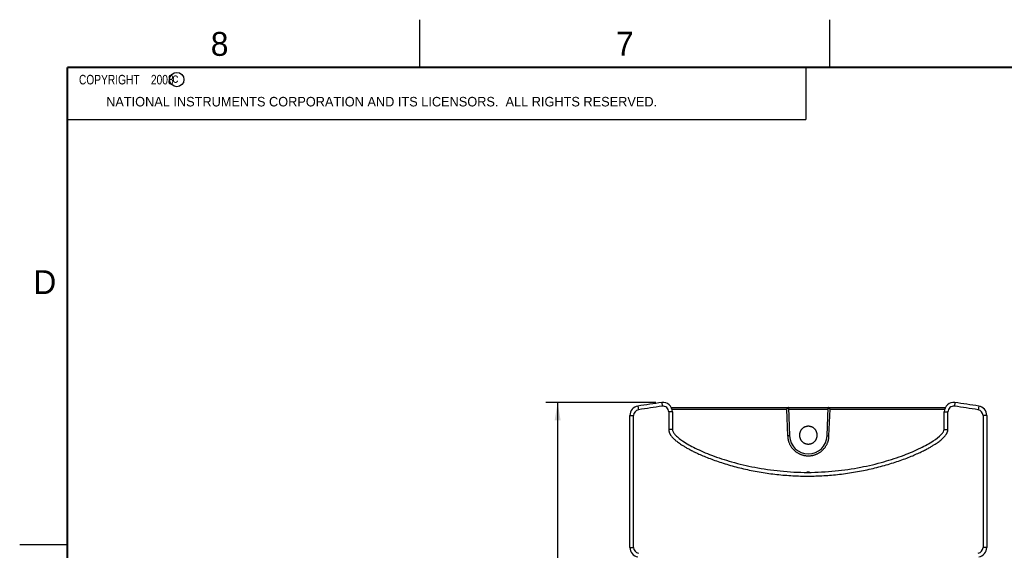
# Model space of a CAD drawing. Header units: inches. Extents: x 0 to 34, y 0 to 22.
# Tile 10 of 49: x 0 to 10.3, y 16.4 to 22. Entities that reach past the tile are written whole.
import ezdxf

# ---------------------------------------------------------------- set-up
doc = ezdxf.new("R2010")
doc.units = ezdxf.units.IN
doc.header["$LTSCALE"] = 1.87
doc.header["$MEASUREMENT"] = 0
doc.layers.get('0').update_dxf_attribs({"linetype": 'CONTINUOUS'})
doc.layers.add('DIMENSIONS', color=7, linetype='CONTINUOUS')
doc.styles.get("Standard").update_dxf_attribs({"font": 'txt', "width": 0.8})
doc.dimstyles.new('DIMSTYLE_1', dxfattribs={"dimtxt": 0.125, "dimasz": 0.1875, "dimexe": 0.18, "dimexo": 0.0625, "dimgap": 0.09, "dimtad": 0, "dimtih": 1, "dimtoh": 1, "dimdec": 3, "dimzin": 4, "dimdsep": 46, "dimtxsty": 'STANDARD', "dimblk": '_FILLED', "dimblk1": '_FILLED', "dimblk2": '_FILLED', "dimcen": 0.09, "dimadec": 0, "dimazin": 0, "dimtp": 0.01, "dimtm": 0.01, "dimtfac": 1, "dimtdec": 3, "dimtofl": 0, "dimtmove": 0, "dimatfit": 3, "dimldrblk": '_FILLED', "dimfxl": 1, "dimtolj": 1, "dimtzin": 4, "dimarcsym": 0})

# ---------------------------------------------------------------- blocks, each defined once
blk = doc.blocks.new('_FILLED')
at = {"color": 0, "linetype": 'BYBLOCK'}
blk.add_solid([(0, 0), (-1, 0.167), (-1, -0.167)], dxfattribs=at)
blk = doc.blocks.new('*D0')
at = {"layer": 'DIMENSIONS', "color": 2, "linetype": 'CONTINUOUS'}
for p, q in [((6.673, 17.988), (5.519, 17.988)), ((5.644, 17.988), (5.644, 14.638)), ((5.644, 10.815), (5.644, 14.388)), ((6.652, 10.815), (5.519, 10.815))]:
    blk.add_line(p, q, dxfattribs=at)
at = {"layer": 'DIMENSIONS', "color": 2, "linetype": 'CONTINUOUS', "xscale": 0.1875, "yscale": 0.1875, "zscale": 0.1875}
for p, rotation in [((5.644, 17.988), 90), ((5.644, 10.815), 270)]:
    blk.add_blockref('_FILLED', p, dxfattribs=dict(at, rotation=rotation))
at = {"layer": 'DIMENSIONS', "color": 2, "linetype": 'CONTINUOUS', "width": 0.8}
for s, p in [('7.173', (4.932, 14.45)), ('[', (5.557, 14.45)), ('182.19', (5.657, 14.45)), (']', (6.257, 14.45))]:
    blk.add_text(s, height=0.125, dxfattribs=at).set_placement(p)

msp = doc.modelspace()

# ---------------------------------------------------------------- linework, layer by layer
at = {"color": 2, "linetype": 'CONTINUOUS'}
for p, q in [((4.2, 21.5), (4.2, 22)), ((8.5, 21.5), (8.5, 22)), ((0.5, 21.5), (8.25, 21.5)), ((0.5, 21.5), (0.5, 20.9531)), ((8.25, 21.5), (8.25, 20.9531)), ((0.5, 20.9531), (8.25, 20.9531)), ((0, 16.5), (0.5, 16.5))]:
    msp.add_line(p, q, dxfattribs=at)
at = {"color": 7, "linetype": 'CONTINUOUS'}
for p, q in [((6.7359, 17.9881), (6.7413, 17.9491)), ((9.8131, 17.988), (9.8078, 17.9491)), ((6.4863, 17.951), (6.4925, 17.9122)), ((6.8102, 17.889), (6.8102, 17.7073)), ((6.8495, 17.889), (6.8102, 17.889)), ((6.8371, 17.9372), (9.7119, 17.9372)), ((6.8453, 17.9175), (8.0465, 17.9175)), ((6.8495, 17.889), (6.8495, 17.706)), ((8.0465, 17.9175), (8.0576, 17.6377)), ((8.0658, 17.9372), (8.0776, 17.6381)), ((8.0665, 17.9173), (8.4823, 17.9173)), ((8.4713, 17.6381), (8.4831, 17.9372)), ((8.4913, 17.6377), (8.5023, 17.9175)), ((8.5023, 17.9175), (9.7037, 17.9175)), ((9.6995, 17.706), (9.6995, 17.889)), ((9.6995, 17.889), (9.7388, 17.889)), ((9.7388, 17.706), (9.7388, 17.889)), ((10.0625, 17.951), (10.0563, 17.9122)), ((6.4021, 16.4695), (6.4021, 17.8522)), ((6.4021, 17.8522), (6.4414, 17.8522)), ((6.4414, 16.4695), (6.4414, 17.8522)), ((10.1074, 17.8522), (10.1074, 16.4695)), ((10.1467, 17.8522), (10.1074, 17.8522)), ((10.1467, 17.8522), (10.1467, 16.4695)), ((9.6995, 17.706), (9.7388, 17.706)), ((8.2613, 17.2571), (8.2613, 17.2559)), ((8.2855, 17.2572), (8.2856, 17.2565)), ((6.4021, 16.4695), (6.4414, 16.4695)), ((10.1467, 16.4695), (10.1074, 16.4695))]:
    msp.add_line(p, q, dxfattribs=at)
at = {"color": 7, "linetype": 'CONTINUOUS', "const_width": 0.02}
for points in [[(0.5, 21.5), (0.5, 0.5)], [(33.5, 21.5), (0.5, 21.5)]]:
    msp.add_lwpolyline(points, dxfattribs=at)
at = {"color": 2, "linetype": 'CONTINUOUS'}
msp.add_circle((1.6484, 21.3727), 0.0754, dxfattribs=at)
at = {"color": 7, "linetype": 'CONTINUOUS'}
for centre, radius, start, end in [((8.2744, 6.7786), 11.3146, 97.81511, 99.09287), ((6.7495, 17.889), 0.1, 0, 97.81511), ((9.7995, 17.889), 0.1, 82.18408, 180), ((8.2744, 6.7786), 11.3146, 80.90713, 82.18408), ((6.5021, 17.8522), 0.1, 99.09287, 180), ((6.5021, 17.8522), 0.0607, 99.09287, 180), ((8.2744, 6.7786), 11.2753, 97.81511, 99.09287), ((6.7495, 17.889), 0.0607, 0, 97.81511), ((9.7995, 17.889), 0.0607, 82.18408, 180), ((8.2744, 6.7786), 11.2753, 80.90713, 82.18408), ((10.0467, 17.8522), 0.0607, 0, 80.90713), ((10.0467, 17.8522), 0.1, 0, 80.90713), ((8.2744, 17.6459), 0.197, 182.2615, 357.73853), ((6.5021, 16.4695), 0.1, 180, 260.90699), ((6.5021, 16.4695), 0.0607, 180, 260.90699), ((10.0467, 16.4695), 0.0607, 279.09301, 360), ((10.0467, 16.4695), 0.1, 279.09301, 360)]:
    msp.add_arc(centre, radius, start, end, dxfattribs=at)
for points, knots in [([(8.0658, 17.9372), (8.0657, 17.9371), (8.0657, 17.9371), (8.0655, 17.9369), (8.0652, 17.9367), (8.0648, 17.9363), (8.0643, 17.9358), (8.0637, 17.9351), (8.0629, 17.9343), (8.0619, 17.9334), (8.0608, 17.9322), (8.0595, 17.9309), (8.0581, 17.9295), (8.0565, 17.9278), (8.0547, 17.926), (8.0528, 17.924), (8.0508, 17.9219), (8.0487, 17.9197), (8.0473, 17.9183), (8.0465, 17.9175)], [0, 0, 0, 0, 0.0022841, 0.0101343, 0.0239123, 0.0438569, 0.0703531, 0.1038408, 0.1448206, 0.1938021, 0.2512547, 0.3175358, 0.3928158, 0.4769888, 0.5695889, 0.6697255, 0.7760681, 0.8868563, 1, 1, 1, 1]), ([(8.5023, 17.9175), (8.5016, 17.9183), (8.5002, 17.9197), (8.4981, 17.9219), (8.4961, 17.924), (8.4941, 17.926), (8.4924, 17.9278), (8.4908, 17.9295), (8.4893, 17.9309), (8.488, 17.9322), (8.4869, 17.9334), (8.486, 17.9343), (8.4852, 17.9351), (8.4845, 17.9358), (8.484, 17.9363), (8.4836, 17.9367), (8.4833, 17.9369), (8.4832, 17.9371), (8.4831, 17.9371), (8.4831, 17.9372)], [0, 0, 0, 0, 0.1131437, 0.2239319, 0.3302745, 0.4304111, 0.5230112, 0.6071842, 0.6824642, 0.7487453, 0.8061979, 0.8551794, 0.8961592, 0.9296469, 0.9561431, 0.9760877, 0.9898657, 0.9977159, 1, 1, 1, 1]), ([(6.8102, 17.7073), (6.8101, 17.7056), (6.81, 17.7021), (6.8103, 17.6968), (6.8109, 17.6914), (6.812, 17.6858), (6.8135, 17.6798), (6.8156, 17.6737), (6.8182, 17.6672), (6.8214, 17.6605), (6.8254, 17.6534), (6.8301, 17.6459), (6.8358, 17.6381), (6.8427, 17.6296), (6.851, 17.6205), (6.8608, 17.6104), (6.8726, 17.5994), (6.8866, 17.5875), (6.9031, 17.5745), (6.9226, 17.5603), (6.9453, 17.545), (6.9717, 17.5283), (7.0026, 17.5103), (7.0385, 17.4908), (7.0802, 17.4699), (7.1284, 17.4473), (7.1835, 17.4235), (7.245, 17.3992), (7.3117, 17.375), (7.3827, 17.3515), (7.4572, 17.3292), (7.5348, 17.3084), (7.6146, 17.2893), (7.6961, 17.2723), (7.7785, 17.2574), (7.8615, 17.2447), (7.9447, 17.2344), (8.0276, 17.2264), (8.1101, 17.2208), (8.1919, 17.2176), (8.2733, 17.2166), (8.3546, 17.2179), (8.4365, 17.2216), (8.5191, 17.2276), (8.6022, 17.2359), (8.6856, 17.2466), (8.7688, 17.2597), (8.8515, 17.2751), (8.9332, 17.2925), (9.0133, 17.3121), (9.0913, 17.3334), (9.1665, 17.3562), (9.2382, 17.3802), (9.3055, 17.4049), (9.3672, 17.4296), (9.4221, 17.4536), (9.47, 17.4762), (9.5114, 17.4972), (9.547, 17.5166), (9.5777, 17.5346), (9.6043, 17.5512), (9.6272, 17.5664), (9.6468, 17.5805), (9.6634, 17.5935), (9.6773, 17.6055), (9.6891, 17.6165), (9.6989, 17.6266), (9.7071, 17.6357), (9.714, 17.6442), (9.7197, 17.6522), (9.7245, 17.6598), (9.7285, 17.6668), (9.7316, 17.6733), (9.734, 17.6793), (9.7358, 17.685), (9.7372, 17.6904), (9.7381, 17.6957), (9.7387, 17.7009), (9.7388, 17.7043), (9.7388, 17.706)], [0, 0, 0, 0, 0.0016105, 0.0032651, 0.0049652, 0.00674, 0.0086355, 0.0106729, 0.0128443, 0.015161, 0.0176716, 0.0204172, 0.023428, 0.0267867, 0.030606, 0.0349725, 0.0399652, 0.0456796, 0.0522108, 0.0596693, 0.0681699, 0.077862, 0.0889454, 0.1016218, 0.1161091, 0.1326763, 0.1514602, 0.1722818, 0.1945854, 0.2179177, 0.242289, 0.2674744, 0.2931375, 0.3191408, 0.3453679, 0.3716084, 0.397771, 0.4238198, 0.4496167, 0.4751624, 0.500509, 0.5258224, 0.5513671, 0.5772573, 0.6033672, 0.6296084, 0.6559352, 0.6822561, 0.7083787, 0.7341761, 0.759493, 0.7840649, 0.8077165, 0.8302951, 0.8512225, 0.8699607, 0.8864169, 0.9008043, 0.9134011, 0.9244387, 0.9341375, 0.9426813, 0.950185, 0.9567371, 0.9624467, 0.9674255, 0.9717846, 0.9755993, 0.9789572, 0.9820062, 0.984822, 0.9873467, 0.9895713, 0.9915633, 0.9934015, 0.9951391, 0.9968092, 0.9984289, 1, 1, 1, 1]), ([(6.8495, 17.706), (6.8495, 17.706), (6.8493, 17.706), (6.8489, 17.706), (6.8482, 17.706), (6.8473, 17.7061), (6.8461, 17.7061), (6.8447, 17.7062), (6.843, 17.7062), (6.8411, 17.7063), (6.8391, 17.7064), (6.8368, 17.7065), (6.8343, 17.7066), (6.8316, 17.7067), (6.8289, 17.7068), (6.8259, 17.7069), (6.8229, 17.7069), (6.8198, 17.707), (6.8166, 17.7071), (6.8134, 17.7072), (6.8113, 17.7073), (6.8102, 17.7073)], [0, 0, 0, 0, 0.0034148, 0.013636, 0.0305945, 0.0541758, 0.0842205, 0.1205251, 0.1628432, 0.210887, 0.2643293, 0.3228049, 0.3859121, 0.4532186, 0.5242635, 0.5985618, 0.675597, 0.7548357, 0.8357261, 0.9176945, 1, 1, 1, 1]), ([(6.8495, 17.706), (6.8488, 17.6976), (6.855, 17.6772), (6.8769, 17.6488), (6.9113, 17.6169), (6.9801, 17.5669), (7.0963, 17.5028), (7.2683, 17.4295), (7.4776, 17.3613), (7.7185, 17.3045), (7.9373, 17.2727), (8.1232, 17.2587), (8.2681, 17.255), (8.4129, 17.2588), (8.5989, 17.273), (8.8179, 17.3051), (9.0593, 17.3621), (9.2694, 17.4305), (9.4431, 17.5039), (9.5743, 17.5755), (9.6549, 17.6342), (9.691, 17.6774), (9.6995, 17.6974), (9.6995, 17.706)], [0, 0, 0, 0, 0.0082323, 0.0196612, 0.0348529, 0.0538313, 0.1024569, 0.1638133, 0.2359186, 0.3168602, 0.4049078, 0.4511423, 0.4986377, 0.5461308, 0.59237, 0.6804714, 0.7615633, 0.8339544, 0.8957624, 0.945017, 0.9798835, 0.9916475, 1, 1, 1, 1]), ([(8.2744, 17.7391), (8.2724, 17.7391), (8.2683, 17.739), (8.2623, 17.7384), (8.2562, 17.7374), (8.2503, 17.736), (8.2444, 17.7342), (8.2387, 17.7321), (8.2332, 17.7296), (8.2278, 17.7267), (8.2226, 17.7235), (8.2177, 17.7199), (8.2129, 17.716), (8.2085, 17.7119), (8.2043, 17.7074), (8.2004, 17.7027), (8.1969, 17.6977), (8.1937, 17.6926), (8.1908, 17.6872), (8.1883, 17.6816), (8.1861, 17.6759), (8.1843, 17.6701), (8.183, 17.6641), (8.182, 17.6581), (8.1814, 17.652), (8.1812, 17.6459), (8.1814, 17.6398), (8.182, 17.6337), (8.183, 17.6277), (8.1843, 17.6218), (8.1861, 17.6159), (8.1883, 17.6102), (8.1908, 17.6047), (8.1937, 17.5993), (8.1969, 17.5941), (8.2004, 17.5891), (8.2043, 17.5844), (8.2085, 17.58), (8.2129, 17.5758), (8.2177, 17.5719), (8.2226, 17.5684), (8.2278, 17.5652), (8.2332, 17.5623), (8.2387, 17.5598), (8.2444, 17.5576), (8.2503, 17.5558), (8.2562, 17.5544), (8.2623, 17.5535), (8.2683, 17.5529), (8.2724, 17.5527), (8.2744, 17.5527)], [0, 0, 0, 0, 0.0208333, 0.0416662, 0.0624989, 0.0833314, 0.104164, 0.1249968, 0.1458299, 0.1666634, 0.187497, 0.2083302, 0.2291632, 0.2499962, 0.2708293, 0.2916625, 0.312496, 0.3333301, 0.3541641, 0.3749978, 0.3958314, 0.4166648, 0.4374982, 0.4583318, 0.4791657, 0.5, 0.5208343, 0.5416682, 0.5625018, 0.5833352, 0.6041686, 0.6250022, 0.6458359, 0.6666699, 0.687504, 0.7083375, 0.7291707, 0.7500038, 0.7708368, 0.7916698, 0.812503, 0.8333366, 0.8541701, 0.8750032, 0.895836, 0.9166686, 0.9375011, 0.9583338, 0.9791667, 1, 1, 1, 1]), ([(8.2744, 17.5527), (8.2765, 17.5527), (8.2805, 17.5529), (8.2866, 17.5535), (8.2926, 17.5544), (8.2986, 17.5558), (8.3044, 17.5576), (8.3101, 17.5598), (8.3157, 17.5623), (8.3211, 17.5652), (8.3262, 17.5684), (8.3312, 17.5719), (8.3359, 17.5758), (8.3404, 17.58), (8.3445, 17.5844), (8.3484, 17.5891), (8.352, 17.5941), (8.3552, 17.5993), (8.3581, 17.6047), (8.3606, 17.6102), (8.3627, 17.6159), (8.3645, 17.6218), (8.3659, 17.6277), (8.3669, 17.6337), (8.3675, 17.6398), (8.3677, 17.6459), (8.3675, 17.652), (8.3669, 17.6581), (8.3659, 17.6641), (8.3645, 17.6701), (8.3627, 17.6759), (8.3606, 17.6816), (8.3581, 17.6872), (8.3552, 17.6926), (8.352, 17.6977), (8.3484, 17.7027), (8.3445, 17.7074), (8.3404, 17.7119), (8.3359, 17.716), (8.3312, 17.7199), (8.3262, 17.7235), (8.3211, 17.7267), (8.3157, 17.7296), (8.3101, 17.7321), (8.3044, 17.7342), (8.2986, 17.736), (8.2926, 17.7374), (8.2866, 17.7384), (8.2805, 17.739), (8.2765, 17.7391), (8.2744, 17.7391)], [0, 0, 0, 0, 0.0208333, 0.0416662, 0.0624989, 0.0833314, 0.104164, 0.1249968, 0.1458299, 0.1666634, 0.187497, 0.2083302, 0.2291632, 0.2499962, 0.2708293, 0.2916625, 0.312496, 0.3333301, 0.3541641, 0.3749978, 0.3958314, 0.4166648, 0.4374982, 0.4583318, 0.4791657, 0.5, 0.5208343, 0.5416682, 0.5625018, 0.5833352, 0.6041686, 0.6250022, 0.6458359, 0.6666699, 0.687504, 0.7083375, 0.7291707, 0.7500038, 0.7708368, 0.7916698, 0.812503, 0.8333366, 0.8541701, 0.8750032, 0.895836, 0.9166686, 0.9375011, 0.9583338, 0.9791667, 1, 1, 1, 1]), ([(8.0776, 17.6381), (8.0776, 17.6382), (8.0774, 17.6381), (8.0772, 17.6382), (8.0767, 17.6382), (8.0762, 17.6382), (8.0754, 17.6382), (8.0745, 17.6382), (8.0735, 17.6382), (8.0723, 17.6382), (8.071, 17.6381), (8.0696, 17.6381), (8.0681, 17.638), (8.0665, 17.638), (8.0648, 17.6379), (8.063, 17.6379), (8.0613, 17.6378), (8.0594, 17.6378), (8.0582, 17.6377), (8.0576, 17.6377)], [0, 0, 0, 0, 0.0045558, 0.0174061, 0.038595, 0.0679652, 0.1052746, 0.1502088, 0.202387, 0.2613658, 0.3266434, 0.3976641, 0.4738229, 0.5544711, 0.6389217, 0.7264551, 0.8163254, 0.9077668, 1, 1, 1, 1]), ([(8.0576, 17.6377), (8.0577, 17.6338), (8.0583, 17.626), (8.0597, 17.6145), (8.0617, 17.603), (8.0643, 17.5916), (8.0675, 17.5804), (8.0714, 17.5694), (8.0758, 17.5586), (8.0808, 17.5481), (8.0863, 17.5378), (8.0924, 17.5279), (8.0991, 17.5182), (8.1062, 17.509), (8.1138, 17.5002), (8.1219, 17.4918), (8.1304, 17.4838), (8.1393, 17.4763), (8.1487, 17.4693), (8.1583, 17.4628), (8.1684, 17.4568), (8.1787, 17.4514), (8.1893, 17.4465), (8.2001, 17.4422), (8.2112, 17.4386), (8.2224, 17.4355), (8.2338, 17.433), (8.2454, 17.4311), (8.2569, 17.4298), (8.2686, 17.4292), (8.2803, 17.4292), (8.2919, 17.4298), (8.3035, 17.4311), (8.315, 17.433), (8.3264, 17.4355), (8.3377, 17.4386), (8.3487, 17.4422), (8.3596, 17.4465), (8.3702, 17.4514), (8.3805, 17.4568), (8.3905, 17.4628), (8.4002, 17.4693), (8.4095, 17.4763), (8.4185, 17.4838), (8.427, 17.4918), (8.435, 17.5002), (8.4427, 17.509), (8.4498, 17.5182), (8.4564, 17.5278), (8.4625, 17.5378), (8.4681, 17.5481), (8.4731, 17.5586), (8.4775, 17.5694), (8.4813, 17.5804), (8.4845, 17.5916), (8.4872, 17.603), (8.4892, 17.6145), (8.4906, 17.626), (8.4911, 17.6338), (8.4913, 17.6377)], [0, 0, 0, 0, 0.0175257, 0.0350734, 0.0526182, 0.0701634, 0.0877139, 0.1052598, 0.1228036, 0.1403571, 0.1578982, 0.1754405, 0.1929925, 0.2105323, 0.2280721, 0.2456249, 0.2631667, 0.2806997, 0.2982534, 0.3158005, 0.3333317, 0.3508785, 0.3684306, 0.3859646, 0.4035032, 0.4210604, 0.4385985, 0.4561312, 0.4736876, 0.4912345, 0.5087653, 0.5263125, 0.5438678, 0.5613999, 0.5789388, 0.5964952, 0.6140328, 0.6315677, 0.6491197, 0.6666651, 0.6841967, 0.7017448, 0.7192972, 0.7368297, 0.7543729, 0.7719251, 0.789464, 0.8070047, 0.8245574, 0.842099, 0.8596405, 0.8771938, 0.8947373, 0.9122836, 0.9298343, 0.9473793, 0.9649244, 0.9824729, 1, 1, 1, 1]), ([(8.4713, 17.6381), (8.4713, 17.6382), (8.4715, 17.6381), (8.4717, 17.6382), (8.4721, 17.6382), (8.4727, 17.6382), (8.4734, 17.6382), (8.4743, 17.6382), (8.4754, 17.6382), (8.4765, 17.6382), (8.4778, 17.6381), (8.4793, 17.6381), (8.4808, 17.638), (8.4824, 17.638), (8.4841, 17.6379), (8.4858, 17.6379), (8.4876, 17.6378), (8.4894, 17.6378), (8.4906, 17.6377), (8.4913, 17.6377)], [0, 0, 0, 0, 0.0045558, 0.0174061, 0.038595, 0.0679653, 0.1052746, 0.1502088, 0.2023871, 0.2613659, 0.3266435, 0.3976641, 0.4738229, 0.5544712, 0.6389218, 0.7264551, 0.8163254, 0.9077668, 1, 1, 1, 1]), ([(8.2613, 17.2571), (8.2612, 17.2571), (8.2609, 17.2571), (8.2604, 17.257), (8.26, 17.2568), (8.2598, 17.2566), (8.2596, 17.2565)], [0, 0, 0, 0, 0.2541634, 0.4933247, 0.7329389, 1, 1, 1, 1]), ([(8.2855, 17.2572), (8.2829, 17.2572), (8.2775, 17.2571), (8.2694, 17.2571), (8.264, 17.2571), (8.2613, 17.2571)], [0, 0, 0, 0, 0.333345, 0.6666784, 1, 1, 1, 1]), ([(8.2872, 17.2566), (8.2871, 17.2567), (8.2868, 17.2569), (8.2864, 17.257), (8.286, 17.2572), (8.2857, 17.2572), (8.2855, 17.2572)], [0, 0, 0, 0, 0.2706312, 0.5292882, 0.7706117, 1, 1, 1, 1]), ([(8.2874, 17.2565), (8.2874, 17.2565), (8.2873, 17.2566), (8.2873, 17.2566), (8.2872, 17.2566)], [0, 0, 0, 0, 0.8537272, 1, 1, 1, 1])]:
    msp.add_open_spline(points, degree=3, knots=knots, dxfattribs=at)
msp.add_open_spline([(8.2596, 17.2565), (8.2595, 17.2565), (8.2594, 17.2564), (8.2594, 17.2563)], degree=3, dxfattribs=at)

# ---------------------------------------------------------------- texts
at = {"color": 2, "linetype": 'CONTINUOUS'}
for s, height, p in [('8', 0.25, (2.0046, 21.6213)), ('7', 0.25, (6.2556, 21.6243)), ('c', 0.1, (1.599, 21.3388)), ('NATIONAL INSTRUMENTS CORPORATION AND ITS LICENSORS.  ALL RIGHTS RESERVED.', 0.1, (0.9071, 21.0911)), ('D', 0.25, (0.1424, 19.125))]:
    msp.add_text(s, height=height, dxfattribs=at).set_placement(p)
at = {"color": 2, "linetype": 'CONTINUOUS', "insert": (0.5625, 21.4219), "char_height": 0.1, "width": 1.52, "attachment_point": 1}
msp.add_mtext('  COPYRIGHT    2008', dxfattribs=at)

# ---------------------------------------------------------------- dimensions: what is measured, and where the dimension line sits
at = {"layer": 'DIMENSIONS', "color": 2, "linetype": 'CONTINUOUS'}
dim = msp.add_linear_dim(base=(5.6442, 10.8154), p1=(6.6734, 17.9881), p2=(6.6525, 10.8154), angle=270, dimstyle='DIMSTYLE_1', dxfattribs=at)
dim.commit()
dim.dimension.update_dxf_attribs({"geometry": '*D0', "text_midpoint": (5.6442, 14.5128), "dimtype": 160})

doc.saveas('drawing.dxf')
